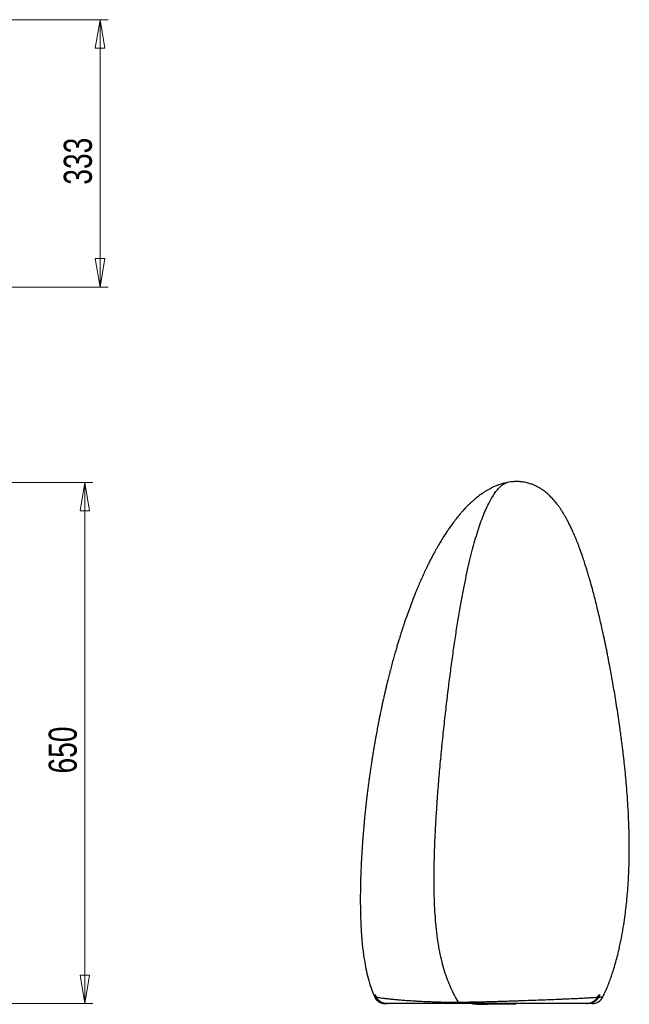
# Model space of a CAD drawing. Header units: millimetres. Extents: x 25 to 247, y 72 to 194.
# Tile 3 of 3: x 171 to 247, y 72 to 194. Entities that reach past the tile are written whole.
import ezdxf

# ---------------------------------------------------------------- set-up
doc = ezdxf.new("R2010")
doc.units = ezdxf.units.MM
doc.styles.add('SLDTEXTSTYLE0', font='TXT', dxfattribs={"width": 0.75})
doc.dimstyles.new('SLDDIMSTYLE0', dxfattribs={"dimtxt": 3.5, "dimasz": 3.556, "dimexe": 0, "dimexo": 0.0625, "dimgap": 0.875, "dimtad": 1, "dimdec": 0, "dimlfac": 10, "dimrnd": 1e-09, "dimzin": 12, "dimdsep": 46, "dimtxsty": 'SLDTEXTSTYLE0', "dimblk1": 'CLOSED', "dimblk2": 'CLOSED', "dimsah": 1, "dimcen": 0.09, "dimadec": 0, "dimazin": 3, "dimtfac": 1, "dimtofl": 0, "dimtmove": 0, "dimatfit": 3, "dimldrblk": 'CLOSED', "dimfxl": 0, "dimfrac": 2, "dimtolj": 1, "dimtzin": 12, "dimarcsym": 0})

# ---------------------------------------------------------------- blocks, each defined once
blk = doc.blocks.new('_Closed')
at = {"color": 0, "linetype": 'ByBlock', "lineweight": -2}
for p, q in [((-1, 0.166667), (0, 0)), ((-1, 0.166667), (-1, -0.166667)), ((0, 0), (-1, -0.166667)), ((0, 0), (-1, 0))]:
    blk.add_line(p, q, dxfattribs=at)
blk = doc.blocks.new('_D')
at = {"color": 7, "linetype": 'Continuous', "lineweight": 0}
for p, q in [((140.96, 136.68), (180.3, 136.68)), ((179.3, 136.68), (179.3, 71.69)), ((140.96, 71.69), (180.3, 71.69))]:
    blk.add_line(p, q, dxfattribs=at)
at = {"color": 7, "linetype": 'Continuous', "lineweight": 18, "xscale": 3.556, "yscale": 3.556}
for p, rotation in [((179.3, 136.68), 90.0000000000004), ((179.3, 71.69), 270.0000000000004)]:
    blk.add_blockref('_Closed', p, dxfattribs=dict(at, rotation=rotation))
at = {"color": 7, "linetype": 'Continuous', "lineweight": 18, "insert": (174.79, 100.38), "char_height": 3.5, "attachment_point": 1, "rotation": 90, "style": 'SLDTEXTSTYLE0'}
blk.add_mtext('650', dxfattribs=at)
blk = doc.blocks.new('_D_1')
at = {"color": 7, "linetype": 'Continuous', "lineweight": 0}
for p, q in [((127.59, 194.39), (182.2, 194.39)), ((181.2, 194.39), (181.2, 161.04)), ((127.59, 161.04), (182.2, 161.04))]:
    blk.add_line(p, q, dxfattribs=at)
at = {"color": 7, "linetype": 'Continuous', "lineweight": 18, "xscale": 3.556, "yscale": 3.556}
for p, rotation in [((181.2, 194.39), 89.99998010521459), ((181.2, 161.04), 269.9999801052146)]:
    blk.add_blockref('_Closed', p, dxfattribs=dict(at, rotation=rotation))
at = {"color": 7, "linetype": 'Continuous', "lineweight": 18, "insert": (176.68, 173.81), "char_height": 3.5, "attachment_point": 1, "rotation": 90, "style": 'SLDTEXTSTYLE0'}
blk.add_mtext('333', dxfattribs=at)

msp = doc.modelspace()

# ---------------------------------------------------------------- linework, layer by layer
at = {"color": 7, "linetype": 'Continuous', "lineweight": 25}
for p, q in [((231.93, 136.67), (231.94, 136.67)), ((215.39, 72.58), (215.39, 72.58)), ((216.94, 71.69), (216.89, 71.69)), ((227.64, 71.59), (227.64, 71.69)), ((227.64, 71.59), (227.64, 71.69)), ((227.66, 71.59), (227.66, 71.69)), ((227.7, 71.59), (227.7, 71.69)), ((227.77, 71.59), (227.77, 71.69)), ((227.85, 71.59), (227.85, 71.69)), ((227.91, 71.59), (227.91, 71.69)), ((227.96, 71.59), (227.96, 71.69)), ((227.99, 71.69), (227.99, 71.59)), ((228.13, 71.59), (227.99, 71.59)), ((228.13, 71.59), (228.13, 71.69)), ((228.13, 71.59), (228.43, 71.59)), ((228.43, 71.59), (228.43, 71.69)), ((228.43, 71.59), (228.44, 71.59)), ((228.44, 71.59), (228.44, 71.69)), ((228.49, 71.59), (228.44, 71.59)), ((228.49, 71.59), (228.49, 71.69)), ((228.49, 71.59), (228.49, 71.69)), ((228.49, 71.59), (228.74, 71.59)), ((228.49, 71.59), (228.49, 71.59)), ((228.74, 71.59), (228.74, 71.69)), ((228.74, 71.59), (228.75, 71.59)), ((228.75, 71.59), (228.75, 71.69)), ((228.81, 71.59), (228.75, 71.59)), ((228.82, 71.59), (228.82, 71.69)), ((228.91, 71.59), (228.91, 71.69)), ((229, 71.59), (229, 71.69)), ((229, 71.59), (229.08, 71.59)), ((229.08, 71.59), (229.08, 71.69)), ((229.08, 71.59), (229.09, 71.59)), ((229.09, 71.59), (229.09, 71.69)), ((229.17, 71.59), (229.09, 71.59)), ((229.17, 71.59), (229.17, 71.69)), ((229.17, 71.59), (229.48, 71.59)), ((229.48, 71.59), (229.48, 71.69)), ((229.48, 71.59), (229.48, 71.69)), ((229.48, 71.59), (229.48, 71.69)), ((229.48, 71.59), (229.48, 71.69)), ((229.48, 71.59), (229.48, 71.59)), ((229.48, 71.59), (229.48, 71.59)), ((229.48, 71.59), (229.48, 71.59)), ((229.61, 71.59), (229.48, 71.59)), ((229.61, 71.59), (229.61, 71.69)), ((229.66, 71.59), (229.61, 71.59)), ((229.66, 71.59), (229.66, 71.69)), ((229.78, 71.59), (229.78, 71.69)), ((229.9, 71.59), (229.9, 71.69)), ((229.97, 71.59), (229.96, 71.59)), ((229.99, 71.59), (229.99, 71.69)), ((230.03, 71.59), (230.03, 71.69)), ((230.05, 71.59), (230.05, 71.69)), ((230.05, 71.59), (230.05, 71.69)), ((230.13, 71.59), (230.13, 71.69)), ((230.13, 71.59), (230.13, 71.59)), ((230.14, 71.59), (230.14, 71.69)), ((230.14, 71.59), (230.14, 71.69)), ((230.15, 71.59), (230.15, 71.69)), ((230.15, 71.59), (230.15, 71.69)), ((230.15, 71.59), (230.15, 71.69)), ((230.15, 71.59), (230.15, 71.69)), ((230.15, 71.59), (230.15, 71.59)), ((230.16, 71.59), (230.16, 71.69)), ((230.16, 71.59), (230.16, 71.69)), ((230.17, 71.59), (230.17, 71.69)), ((230.4, 71.59), (230.17, 71.59)), ((230.4, 71.59), (230.4, 71.69)), ((230.4, 71.59), (230.4, 71.69)), ((230.41, 71.59), (230.41, 71.69)), ((230.42, 71.59), (230.42, 71.69)), ((230.43, 71.59), (230.43, 71.69)), ((230.45, 71.59), (230.45, 71.69)), ((230.46, 71.59), (230.46, 71.69)), ((230.46, 71.59), (230.46, 71.69)), ((230.46, 71.59), (230.46, 71.69)), ((230.56, 71.59), (230.56, 71.69)), ((230.68, 71.69), (230.68, 71.59)), ((231.68, 71.59), (230.68, 71.59)), ((232.68, 71.59), (231.68, 71.59)), ((232.68, 71.59), (232.68, 71.69)), ((232.89, 71.59), (232.89, 71.69)), ((233.02, 71.59), (233.02, 71.69)), ((242.01, 71.69), (241.82, 71.69))]:
    msp.add_line(p, q, dxfattribs=at)
at = {"color": 8, "linetype": 'Continuous', "lineweight": 25}
msp.add_line((243.1, 72.38), (243.16, 72.38), dxfattribs=at)
at = {"color": 7, "linetype": 'Continuous', "lineweight": 25}
for centre, radius, start, end in [((216.75, 73.19), 1.5, 204.0962, 269.9205), ((242.51, 73.19), 1.5, 270.0052, 333.7097), ((243.3, 72.59), 0.105, 239.8935, 289.1889), ((226.08, 71.86), 0.233, 178.503, 227.4871), ((243.43, 72.73), 0.443, 232.6624, 244.8949)]:
    msp.add_arc(centre, radius, start, end, dxfattribs=at)
at = {"color": 8, "linetype": 'Continuous', "lineweight": 25}
for centre, radius, start, end in [((215.59, 72.57), 0.0589, 230.4616, 291.225), ((215.6, 72.5), 0.184, 290.3915, 306.4885)]:
    msp.add_arc(centre, radius, start, end, dxfattribs=at)
at = {"color": 7, "linetype": 'Continuous', "lineweight": 25}
for points, knots in [([(231.94, 136.67), (231.83, 136.65), (231.65, 136.61), (231.38, 136.54), (231.14, 136.47), (230.92, 136.4), (230.73, 136.32), (230.53, 136.25), (230.33, 136.16), (230.14, 136.07), (229.91, 135.96), (229.64, 135.82), (229.33, 135.64), (229, 135.43), (228.64, 135.18), (228.25, 134.88), (227.86, 134.57), (227.53, 134.27), (227.24, 134.01), (226.99, 133.76), (226.76, 133.53), (226.54, 133.29), (226.31, 133.03), (226.06, 132.75), (225.85, 132.48), (225.67, 132.26), (225.52, 132.07), (225.28, 131.76), (224.94, 131.3), (224.56, 130.76), (224.2, 130.22), (223.87, 129.7), (223.51, 129.1), (223.21, 128.58), (222.94, 128.1), (222.71, 127.67), (222.47, 127.21), (222.22, 126.73), (222.01, 126.3), (221.83, 125.93), (221.67, 125.6), (221.53, 125.28), (221.34, 124.87), (221.11, 124.35), (220.81, 123.67), (220.5, 122.9), (220.16, 122.05), (219.82, 121.15), (219.49, 120.25), (219.22, 119.47), (219.01, 118.84), (218.85, 118.37), (218.72, 117.96), (218.6, 117.59), (218.49, 117.21), (218.36, 116.81), (218.23, 116.35), (218.07, 115.82), (217.89, 115.21), (217.7, 114.52), (217.51, 113.81), (217.33, 113.14), (217.2, 112.6), (217.09, 112.2), (217.02, 111.91), (216.96, 111.65), (216.9, 111.39), (216.82, 111.05), (216.72, 110.62), (216.6, 110.11), (216.48, 109.58), (216.37, 109.07), (216.27, 108.61), (216.19, 108.21), (216.12, 107.87), (216.04, 107.52), (215.96, 107.11), (215.86, 106.58), (215.74, 105.94), (215.59, 105.17), (215.46, 104.41), (215.34, 103.71), (215.24, 103.12), (215.15, 102.58), (215.08, 102.11), (215.02, 101.7), (214.96, 101.34), (214.91, 101), (214.86, 100.66), (214.81, 100.3), (214.75, 99.89), (214.69, 99.4), (214.61, 98.85), (214.53, 98.23), (214.42, 97.27), (214.27, 96), (214.15, 94.74), (214.06, 93.8), (214.01, 93.18), (213.96, 92.6), (213.92, 92.1), (213.89, 91.71), (213.87, 91.4), (213.85, 91.13), (213.84, 90.88), (213.82, 90.61), (213.8, 90.26), (213.77, 89.85), (213.75, 89.38), (213.72, 88.71), (213.68, 87.89), (213.66, 86.98), (213.64, 86.18), (213.63, 85.46), (213.62, 84.79), (213.63, 84.02), (213.64, 83.18), (213.66, 82.25), (213.7, 81.46), (213.73, 80.79), (213.77, 80.27), (213.81, 79.73), (213.86, 79.13), (213.94, 78.44), (214.04, 77.66), (214.18, 76.74), (214.38, 75.68), (214.67, 74.52), (215.01, 73.47), (215.28, 72.83), (215.39, 72.58)], [0, 0, 0, 0, 0.006582, 0.011794, 0.015863, 0.020194, 0.023567, 0.026833, 0.030156, 0.033783, 0.037554, 0.043628, 0.049468, 0.054946, 0.061555, 0.068975, 0.076394, 0.082724, 0.087733, 0.092473, 0.097242, 0.101031, 0.105874, 0.111412, 0.116085, 0.119786, 0.123041, 0.125938, 0.135986, 0.146235, 0.153288, 0.162684, 0.171717, 0.182259, 0.187853, 0.194651, 0.202189, 0.209917, 0.216777, 0.222303, 0.227194, 0.231989, 0.236731, 0.245925, 0.256022, 0.267506, 0.280435, 0.29406, 0.307279, 0.319852, 0.328107, 0.334833, 0.340186, 0.345871, 0.35085, 0.356456, 0.36301, 0.370542, 0.379242, 0.389013, 0.399723, 0.409401, 0.417409, 0.422501, 0.426521, 0.429605, 0.433218, 0.437745, 0.443888, 0.451193, 0.459043, 0.466166, 0.472514, 0.478078, 0.482849, 0.486823, 0.492569, 0.499899, 0.508833, 0.519379, 0.531542, 0.540332, 0.548663, 0.556082, 0.562585, 0.56817, 0.57284, 0.577661, 0.582003, 0.586882, 0.592587, 0.59926, 0.606892, 0.615475, 0.62493, 0.646673, 0.668638, 0.677313, 0.686005, 0.694458, 0.701825, 0.7069, 0.711259, 0.714912, 0.718022, 0.721955, 0.726916, 0.732951, 0.740038, 0.747574, 0.762774, 0.776208, 0.787946, 0.798277, 0.808253, 0.818005, 0.832784, 0.846796, 0.861938, 0.869825, 0.878021, 0.886506, 0.895586, 0.90621, 0.918324, 0.931782, 0.948964, 0.967491, 0.987133, 1, 1, 1, 1]), ([(243.85, 72.53), (243.95, 72.73), (244.16, 73.17), (244.44, 73.82), (244.7, 74.48), (244.93, 75.14), (245.17, 75.87), (245.41, 76.67), (245.64, 77.53), (245.9, 78.6), (246.16, 79.82), (246.39, 81.15), (246.58, 82.36), (246.71, 83.43), (246.81, 84.35), (246.89, 85.18), (246.96, 85.96), (247.01, 86.78), (247.06, 87.67), (247.1, 88.63), (247.13, 89.67), (247.14, 90.79), (247.14, 92), (247.11, 93.31), (247.06, 94.75), (246.98, 96.26), (246.88, 97.77), (246.77, 99.15), (246.67, 100.28), (246.57, 101.18), (246.5, 101.88), (246.43, 102.51), (246.37, 103.04), (246.31, 103.48), (246.27, 103.81), (246.23, 104.13), (246.18, 104.51), (246.12, 104.99), (246.04, 105.58), (245.95, 106.27), (245.82, 107.18), (245.65, 108.25), (245.47, 109.44), (245.28, 110.56), (245.1, 111.61), (244.93, 112.59), (244.76, 113.5), (244.61, 114.26), (244.49, 114.89), (244.39, 115.4), (244.3, 115.87), (244.21, 116.3), (244.12, 116.72), (244.03, 117.15), (243.93, 117.63), (243.79, 118.26), (243.62, 119.04), (243.41, 119.92), (243.2, 120.82), (242.98, 121.7), (242.76, 122.57), (242.57, 123.3), (242.4, 123.9), (242.28, 124.34), (242.17, 124.72), (242.07, 125.07), (241.96, 125.44), (241.82, 125.89), (241.65, 126.44), (241.45, 127.04), (241.26, 127.61), (241.08, 128.13), (240.91, 128.58), (240.76, 128.99), (240.58, 129.44), (240.36, 129.98), (240.11, 130.56), (239.86, 131.09), (239.63, 131.56), (239.4, 131.99), (239.19, 132.38), (238.99, 132.72), (238.8, 133.03), (238.6, 133.34), (238.37, 133.68), (238.13, 134), (237.92, 134.26), (237.74, 134.47), (237.56, 134.67), (237.37, 134.87), (237.14, 135.1), (236.89, 135.32), (236.65, 135.52), (236.44, 135.68), (236.27, 135.79), (236.12, 135.9), (235.95, 136), (235.77, 136.1), (235.6, 136.19), (235.44, 136.27), (235.28, 136.34), (235.11, 136.41), (234.91, 136.48), (234.67, 136.56), (234.4, 136.63), (234.11, 136.7), (233.82, 136.74), (233.55, 136.77), (233.32, 136.78), (233.13, 136.79), (232.92, 136.78), (232.65, 136.77), (232.33, 136.74), (232.07, 136.69), (231.94, 136.67)], [0, 0, 0, 0, 0.008979, 0.019893, 0.028548, 0.037998, 0.048309, 0.059549, 0.071791, 0.084567, 0.10404, 0.122497, 0.139654, 0.153659, 0.166254, 0.177302, 0.187352, 0.198399, 0.210636, 0.223417, 0.237368, 0.25253, 0.268939, 0.286627, 0.305594, 0.327614, 0.348068, 0.366847, 0.383868, 0.39421, 0.403733, 0.412431, 0.419936, 0.425847, 0.43017, 0.433874, 0.439043, 0.445677, 0.45377, 0.463317, 0.474305, 0.491365, 0.507851, 0.523379, 0.537945, 0.551553, 0.564211, 0.575931, 0.583438, 0.59047, 0.597034, 0.603137, 0.608788, 0.614496, 0.621262, 0.629082, 0.641072, 0.653885, 0.666536, 0.679001, 0.691255, 0.703154, 0.710288, 0.71657, 0.722039, 0.726729, 0.731485, 0.738007, 0.746201, 0.755502, 0.763887, 0.771415, 0.778054, 0.783741, 0.789522, 0.798583, 0.808254, 0.816075, 0.823413, 0.830504, 0.836836, 0.842656, 0.847531, 0.853115, 0.859633, 0.866095, 0.871135, 0.875229, 0.879208, 0.883967, 0.889489, 0.895518, 0.901448, 0.905725, 0.908956, 0.912491, 0.916359, 0.920454, 0.924725, 0.928027, 0.931401, 0.935222, 0.940061, 0.945715, 0.951926, 0.958323, 0.963699, 0.96857, 0.972489, 0.975919, 0.980403, 0.986129, 0.992783, 1, 1, 1, 1]), ([(215.55, 72.52), (215.53, 72.56), (215.51, 72.6), (215.49, 72.65), (215.49, 72.67), (215.47, 72.7), (215.47, 72.71), (215.46, 72.74), (215.45, 72.75), (215.45, 72.77), (215.44, 72.78), (215.44, 72.79), (215.44, 72.79), (215.44, 72.8), (215.44, 72.8), (215.44, 72.8), (215.45, 72.8), (215.45, 72.79), (215.46, 72.78), (215.47, 72.77), (215.47, 72.76), (215.49, 72.74), (215.49, 72.72), (215.51, 72.7), (215.52, 72.68), (215.53, 72.65), (215.54, 72.64), (215.57, 72.59), (215.59, 72.55), (215.61, 72.51)], [0, 0, 0, 0, 0.125, 0.125, 0.1875, 0.1875, 0.25, 0.25, 0.3125, 0.3125, 0.375, 0.375, 0.4375, 0.4375, 0.5, 0.5, 0.5625, 0.5625, 0.625, 0.625, 0.6875, 0.6875, 0.75, 0.75, 0.8125, 0.8125, 0.875, 0.875, 1, 1, 1, 1]), ([(215.46, 72.77), (215.46, 72.77), (215.46, 72.77), (215.48, 72.75), (215.5, 72.72), (215.54, 72.65), (215.58, 72.58), (215.6, 72.52), (215.62, 72.5)], [0, 0, 0, 0, 0.059648, 0.190113, 0.379428, 0.608516, 0.858205, 1, 1, 1, 1]), ([(215.61, 72.51), (215.69, 72.49), (215.79, 72.47), (216.04, 72.43), (216.19, 72.4), (216.42, 72.37), (216.47, 72.36), (216.57, 72.35), (216.62, 72.34), (216.79, 72.32), (216.91, 72.31), (217.16, 72.28), (217.3, 72.26), (217.61, 72.23), (217.77, 72.22), (218.03, 72.19), (218.13, 72.18), (218.31, 72.17), (218.41, 72.16), (218.72, 72.13), (218.93, 72.12), (219.4, 72.08), (219.65, 72.06), (220.06, 72.04), (220.2, 72.03), (220.42, 72.02), (220.49, 72.01), (220.64, 72), (220.72, 72), (221.12, 71.98), (221.46, 71.96), (222.02, 71.94), (222.21, 71.93), (222.51, 71.92), (222.61, 71.91), (222.81, 71.91), (222.92, 71.9), (223.45, 71.89), (223.89, 71.88), (224.49, 71.87), (224.61, 71.87), (224.85, 71.87), (224.97, 71.87), (225.22, 71.87), (225.35, 71.87), (225.53, 71.87), (225.6, 71.87), (225.72, 71.87), (225.79, 71.87), (225.85, 71.87)], [0, 0, 0, 0, 0.125, 0.125, 0.25, 0.25, 0.28125, 0.28125, 0.3125, 0.3125, 0.375, 0.375, 0.4375, 0.4375, 0.5, 0.5, 0.53125, 0.53125, 0.5625, 0.5625, 0.625, 0.625, 0.6875, 0.6875, 0.71875, 0.71875, 0.734375, 0.734375, 0.75, 0.75, 0.8125, 0.8125, 0.84375, 0.84375, 0.859375, 0.859375, 0.875, 0.875, 0.9375, 0.9375, 0.953125, 0.953125, 0.96875, 0.96875, 0.984375, 0.984375, 0.992188, 0.992188, 1, 1, 1, 1]), ([(225.85, 71.87), (225.86, 71.87), (225.87, 71.87), (225.89, 71.87), (225.92, 71.87), (225.98, 71.87), (226.11, 71.87), (226.22, 71.87), (226.45, 71.87), (226.6, 71.87), (227.04, 71.88), (227.34, 71.88), (227.78, 71.89), (227.93, 71.89), (228.15, 71.9), (228.22, 71.9), (228.37, 71.9), (228.44, 71.9), (228.8, 71.91), (229.09, 71.92), (229.64, 71.93), (229.92, 71.94), (230.46, 71.96), (230.72, 71.96), (231.11, 71.98), (231.24, 71.98), (231.5, 71.99), (231.63, 71.99), (232, 72), (232.25, 72.01), (232.73, 72.03), (232.97, 72.04), (233.44, 72.05), (233.67, 72.06), (234.34, 72.08), (234.77, 72.1), (235.6, 72.13), (235.99, 72.14), (236.76, 72.17), (237.13, 72.18), (237.83, 72.21), (238.17, 72.23), (238.66, 72.25), (238.82, 72.25), (239.13, 72.27), (239.29, 72.27), (239.74, 72.29), (240.02, 72.31), (240.55, 72.33), (240.8, 72.34), (241.28, 72.37), (241.5, 72.38), (241.91, 72.4), (242.1, 72.41), (242.37, 72.43), (242.46, 72.43), (242.58, 72.44), (242.62, 72.44), (242.69, 72.45), (242.73, 72.45), (242.92, 72.46), (243.05, 72.47), (243.16, 72.48)], [0, 0, 0, 0, 0.000977, 0.000977, 0.001953, 0.003906, 0.007813, 0.015625, 0.015625, 0.03125, 0.03125, 0.0625, 0.0625, 0.078125, 0.078125, 0.085938, 0.085938, 0.09375, 0.09375, 0.125, 0.125, 0.15625, 0.15625, 0.1875, 0.1875, 0.203125, 0.203125, 0.21875, 0.21875, 0.25, 0.25, 0.28125, 0.28125, 0.3125, 0.3125, 0.375, 0.375, 0.4375, 0.4375, 0.5, 0.5, 0.5625, 0.5625, 0.59375, 0.59375, 0.625, 0.625, 0.6875, 0.6875, 0.75, 0.75, 0.8125, 0.8125, 0.875, 0.875, 0.90625, 0.90625, 0.921875, 0.921875, 0.9375, 0.9375, 1, 1, 1, 1]), ([(243.16, 72.48), (243.19, 72.52), (243.22, 72.56), (243.25, 72.61), (243.27, 72.63), (243.29, 72.66), (243.3, 72.68), (243.32, 72.71), (243.33, 72.72), (243.35, 72.75), (243.36, 72.76), (243.39, 72.78), (243.4, 72.79), (243.43, 72.8), (243.43, 72.79), (243.43, 72.77), (243.43, 72.76), (243.43, 72.74), (243.43, 72.73), (243.42, 72.69), (243.41, 72.65), (243.38, 72.57), (243.36, 72.53), (243.34, 72.49)], [0, 0, 0, 0, 0.125, 0.125, 0.1875, 0.1875, 0.25, 0.25, 0.3125, 0.3125, 0.375, 0.375, 0.5, 0.5, 0.625, 0.625, 0.6875, 0.6875, 0.75, 0.75, 0.875, 0.875, 1, 1, 1, 1]), ([(243.17, 72.48), (243.18, 72.5), (243.21, 72.55), (243.26, 72.63), (243.32, 72.7), (243.35, 72.73), (243.37, 72.75), (243.37, 72.75), (243.37, 72.75)], [0, 0, 0, 0, 0.109698, 0.380012, 0.607734, 0.802099, 0.953238, 1, 1, 1, 1]), ([(216.89, 71.69), (216.77, 71.69), (216.65, 71.71), (216.51, 71.74), (216.48, 71.75), (216.42, 71.77), (216.39, 71.78), (216.31, 71.81), (216.25, 71.83), (216.15, 71.89), (216.1, 71.92), (216, 71.98), (215.95, 72.02), (215.86, 72.1), (215.82, 72.14), (215.74, 72.23), (215.7, 72.28), (215.66, 72.33)], [0, 0, 0, 0, 0.25, 0.25, 0.3125, 0.3125, 0.375, 0.375, 0.5, 0.5, 0.625, 0.625, 0.75, 0.75, 0.875, 0.875, 1, 1, 1, 1]), ([(215.73, 72.33), (215.8, 72.23), (215.88, 72.14), (215.99, 72.04), (216.01, 72.02), (216.06, 71.99), (216.08, 71.97), (216.16, 71.92), (216.21, 71.89), (216.32, 71.83), (216.37, 71.81), (216.48, 71.77), (216.54, 71.75), (216.66, 71.72), (216.72, 71.71), (216.84, 71.69), (216.9, 71.69), (216.96, 71.69)], [0, 0, 0, 0, 0.25, 0.25, 0.3125, 0.3125, 0.375, 0.375, 0.5, 0.5, 0.625, 0.625, 0.75, 0.75, 0.875, 0.875, 1, 1, 1, 1]), ([(216.89, 71.69), (216.85, 71.69), (216.79, 71.69), (216.75, 71.69), (216.76, 71.69), (216.76, 71.69)], [0, 0, 0, 0, 0.426885, 0.853781, 1, 1, 1, 1]), ([(225.93, 71.69), (225.69, 71.69), (225.45, 71.69), (225.16, 71.69), (225.1, 71.69), (224.99, 71.69), (224.93, 71.69), (224.76, 71.69), (224.65, 71.69), (224.1, 71.69), (223.7, 71.69), (223.22, 71.69), (223.13, 71.69), (222.94, 71.69), (222.85, 71.69), (222.59, 71.69), (222.42, 71.69), (222.1, 71.69), (221.95, 71.69), (221.73, 71.69), (221.65, 71.69), (221.51, 71.69), (221.44, 71.69), (221.1, 71.69), (220.85, 71.69), (220.39, 71.69), (220.18, 71.69), (219.78, 71.69), (219.6, 71.69), (219.34, 71.69), (219.26, 71.69), (219.09, 71.69), (219.02, 71.69), (218.64, 71.69), (218.39, 71.69), (218.06, 71.69), (217.96, 71.69), (217.77, 71.69), (217.69, 71.69), (217.45, 71.69), (217.32, 71.69), (217.11, 71.69), (217.02, 71.69), (216.96, 71.69)], [0, 0, 0, 0, 0.03125, 0.03125, 0.039062, 0.039062, 0.046875, 0.046875, 0.0625, 0.0625, 0.125, 0.125, 0.140625, 0.140625, 0.15625, 0.15625, 0.1875, 0.1875, 0.21875, 0.21875, 0.234375, 0.234375, 0.25, 0.25, 0.3125, 0.3125, 0.375, 0.375, 0.4375, 0.4375, 0.46875, 0.46875, 0.5, 0.5, 0.625, 0.625, 0.6875, 0.6875, 0.75, 0.75, 0.875, 0.875, 1, 1, 1, 1]), ([(241.81, 71.69), (241.75, 71.69), (241.69, 71.69), (241.57, 71.69), (241.5, 71.69), (241.29, 71.69), (241.14, 71.69), (240.65, 71.69), (240.27, 71.69), (239.4, 71.69), (238.91, 71.69), (238.23, 71.69), (238.09, 71.69), (237.8, 71.69), (237.66, 71.69), (237.21, 71.69), (236.9, 71.69), (236.25, 71.69), (235.92, 71.69), (235.22, 71.69), (234.86, 71.69), (234.11, 71.69), (233.72, 71.69), (233.21, 71.69), (233.11, 71.69), (232.9, 71.69), (232.8, 71.69), (232.48, 71.69), (232.26, 71.69), (231.83, 71.69), (231.6, 71.69), (231.14, 71.69), (230.91, 71.69), (230.43, 71.69), (230.19, 71.69), (229.7, 71.69), (229.45, 71.69), (228.94, 71.69), (228.68, 71.69), (228.28, 71.69), (228.14, 71.69), (227.87, 71.69), (227.73, 71.69), (227.32, 71.69), (227.04, 71.69), (226.49, 71.69), (226.21, 71.69), (225.93, 71.69)], [0, 0, 0, 0, 0.03125, 0.03125, 0.0625, 0.0625, 0.125, 0.125, 0.25, 0.25, 0.375, 0.375, 0.40625, 0.40625, 0.4375, 0.4375, 0.5, 0.5, 0.5625, 0.5625, 0.625, 0.625, 0.6875, 0.6875, 0.703125, 0.703125, 0.71875, 0.71875, 0.75, 0.75, 0.78125, 0.78125, 0.8125, 0.8125, 0.84375, 0.84375, 0.875, 0.875, 0.90625, 0.90625, 0.921875, 0.921875, 0.9375, 0.9375, 0.96875, 0.96875, 1, 1, 1, 1]), ([(227.99, 71.59), (227.98, 71.59), (227.97, 71.59), (227.96, 71.59), (227.96, 71.59)], [0, 0, 0, 0, 0.422176, 1, 1, 1, 1]), ([(228.82, 71.59), (228.82, 71.59), (228.82, 71.59), (228.83, 71.59), (228.83, 71.59), (228.83, 71.59), (228.83, 71.59), (228.84, 71.59), (228.84, 71.59), (228.85, 71.59), (228.85, 71.59), (228.86, 71.59), (228.87, 71.59), (228.88, 71.59), (228.88, 71.59), (228.89, 71.59), (228.9, 71.59), (228.91, 71.59), (228.91, 71.59)], [0, 0, 0, 0, 0.069856, 0.137225, 0.202416, 0.265375, 0.326943, 0.387755, 0.447854, 0.50796, 0.567746, 0.627641, 0.687295, 0.747464, 0.808211, 0.8702, 0.934255, 1, 1, 1, 1]), ([(228.91, 71.59), (228.92, 71.59), (228.92, 71.59), (228.93, 71.59), (228.94, 71.59), (228.95, 71.59), (228.96, 71.59), (228.97, 71.59), (228.99, 71.59), (229, 71.59), (229, 71.59)], [0, 0, 0, 0, 0.077318, 0.167867, 0.271885, 0.389527, 0.521897, 0.667021, 0.827068, 1, 1, 1, 1]), ([(230.56, 71.59), (230.54, 71.59), (230.51, 71.59), (230.48, 71.59), (230.48, 71.59)], [0, 0, 0, 0, 0.8926071, 1, 1, 1, 1]), ([(232.89, 71.59), (232.85, 71.59), (232.78, 71.59), (232.7, 71.59), (232.68, 71.59)], [0, 0, 0, 0, 0.761576, 1, 1, 1, 1]), ([(241.81, 71.69), (241.93, 71.69), (242.05, 71.71), (242.23, 71.75), (242.28, 71.77), (242.4, 71.81), (242.46, 71.83), (242.56, 71.89), (242.62, 71.92), (242.72, 71.98), (242.77, 72.02), (242.91, 72.14), (242.99, 72.23), (243.06, 72.33)], [0, 0, 0, 0, 0.25, 0.25, 0.375, 0.375, 0.5, 0.5, 0.625, 0.625, 0.75, 0.75, 1, 1, 1, 1]), ([(243.24, 72.33), (243.17, 72.23), (243.09, 72.14), (242.98, 72.04), (242.96, 72.02), (242.91, 71.99), (242.89, 71.97), (242.81, 71.92), (242.76, 71.89), (242.65, 71.83), (242.6, 71.81), (242.49, 71.77), (242.43, 71.75), (242.31, 71.72), (242.25, 71.71), (242.13, 71.69), (242.07, 71.69), (242.01, 71.69)], [0, 0, 0, 0, 0.25, 0.25, 0.3125, 0.3125, 0.375, 0.375, 0.5, 0.5, 0.625, 0.625, 0.75, 0.75, 0.875, 0.875, 1, 1, 1, 1]), ([(242.51, 71.69), (242.5, 71.69), (242.48, 71.69), (242.31, 71.69), (242.11, 71.69), (242.01, 71.69)], [0, 0, 0, 0, 0.333538, 0.667028, 1, 1, 1, 1])]:
    msp.add_open_spline(points, degree=3, knots=knots, dxfattribs=at)
at = {"color": 8, "linetype": 'Continuous', "lineweight": 25}
for points, knots in [([(225.85, 71.87), (225.69, 72.15), (225.37, 72.69), (224.91, 73.62), (224.5, 74.62), (224.12, 75.71), (223.8, 76.89), (223.52, 78.14), (223.29, 79.48), (223.1, 80.92), (222.97, 82.41), (222.88, 83.94), (222.83, 85.52), (222.81, 87.17), (222.83, 88.89), (222.87, 90.67), (222.95, 92.5), (223.05, 94.39), (223.18, 96.48), (223.35, 98.78), (223.56, 101.27), (223.8, 103.78), (224.06, 106.28), (224.33, 108.69), (224.6, 110.99), (224.88, 113.18), (225.17, 115.31), (225.47, 117.37), (225.78, 119.36), (226.1, 121.27), (226.43, 123.03), (226.75, 124.66), (227.07, 126.15), (227.4, 127.54), (227.74, 128.84), (228.08, 130.04), (228.43, 131.15), (228.79, 132.16), (229.16, 133.08), (229.53, 133.88), (229.9, 134.59), (230.26, 135.18), (230.62, 135.68), (230.97, 136.07), (231.3, 136.37), (231.62, 136.57), (231.83, 136.66), (231.93, 136.67), (231.93, 136.67)], [0, 0, 0, 0, 0.020286, 0.040043, 0.059377, 0.078432, 0.097377, 0.116051, 0.134959, 0.154255, 0.174063, 0.193081, 0.212673, 0.232862, 0.253645, 0.275001, 0.296892, 0.319254, 0.342019, 0.371087, 0.400496, 0.430077, 0.459658, 0.489079, 0.515561, 0.541694, 0.567395, 0.5926, 0.617258, 0.641349, 0.664871, 0.685955, 0.706622, 0.726932, 0.746963, 0.766803, 0.786552, 0.806672, 0.826904, 0.847337, 0.868042, 0.889078, 0.910092, 0.931462, 0.953179, 0.975221, 0.997966, 1, 1, 1, 1]), ([(215.39, 72.58), (215.39, 72.58), (215.38, 72.57), (215.43, 72.56), (215.51, 72.53), (215.55, 72.52)], [0, 0, 0, 0, 0.105945, 0.552817, 1, 1, 1, 1]), ([(243.25, 72.5), (243.27, 72.53), (243.31, 72.6), (243.34, 72.68), (243.35, 72.73), (243.34, 72.74), (243.33, 72.74)], [0, 0, 0, 0, 0.271541, 0.517663, 0.764925, 1, 1, 1, 1]), ([(243.34, 72.49), (243.44, 72.49), (243.65, 72.51), (243.82, 72.52), (243.84, 72.53), (243.85, 72.53)], [0, 0, 0, 0, 0.333047, 0.666106, 1, 1, 1, 1]), ([(242.6, 71.91), (242.61, 71.92), (242.7, 71.95), (242.84, 72.04), (243.02, 72.19), (243.11, 72.31), (243.16, 72.38)], [0, 0, 0, 0, 0.047652, 0.368207, 0.679607, 1, 1, 1, 1])]:
    msp.add_open_spline(points, degree=3, knots=knots, dxfattribs=at)
at = {"color": 7, "linetype": 'Continuous', "lineweight": 25}
for points in [[(215.66, 72.33), (215.62, 72.39), (215.58, 72.46), (215.55, 72.52)], [(215.61, 72.51), (215.65, 72.45), (215.68, 72.39), (215.73, 72.33)], [(243.06, 72.33), (243.1, 72.38), (243.13, 72.43), (243.16, 72.48)], [(243.16, 72.38), (243.2, 72.41), (243.22, 72.45), (243.25, 72.5)], [(243.34, 72.49), (243.31, 72.43), (243.28, 72.38), (243.24, 72.33)], [(227.66, 71.59), (227.65, 71.59), (227.64, 71.59), (227.64, 71.59)], [(227.7, 71.59), (227.68, 71.59), (227.67, 71.59), (227.66, 71.59)], [(227.77, 71.59), (227.74, 71.59), (227.72, 71.59), (227.7, 71.59)], [(227.85, 71.59), (227.82, 71.59), (227.79, 71.59), (227.77, 71.59)], [(227.91, 71.59), (227.89, 71.59), (227.87, 71.59), (227.85, 71.59)], [(227.96, 71.59), (227.94, 71.59), (227.93, 71.59), (227.91, 71.59)], [(229.78, 71.59), (229.73, 71.59), (229.69, 71.59), (229.66, 71.59)], [(229.81, 71.59), (229.8, 71.59), (229.77, 71.59), (229.74, 71.59)], [(229.9, 71.59), (229.87, 71.59), (229.83, 71.59), (229.78, 71.59)], [(229.94, 71.59), (229.92, 71.59), (229.9, 71.59), (229.89, 71.59)], [(229.99, 71.59), (229.96, 71.59), (229.94, 71.59), (229.9, 71.59)], [(230.03, 71.59), (230.02, 71.59), (230.01, 71.59), (229.99, 71.59)], [(230.13, 71.59), (230.11, 71.59), (230.08, 71.59), (230.05, 71.59)], [(230.15, 71.59), (230.14, 71.59), (230.14, 71.59), (230.14, 71.59)], [(230.16, 71.59), (230.16, 71.59), (230.16, 71.59), (230.15, 71.59)], [(230.15, 71.59), (230.15, 71.59), (230.15, 71.59), (230.15, 71.59)], [(230.17, 71.59), (230.17, 71.59), (230.17, 71.59), (230.16, 71.59)], [(230.16, 71.59), (230.16, 71.59), (230.16, 71.59), (230.16, 71.59)], [(230.41, 71.59), (230.41, 71.59), (230.41, 71.59), (230.4, 71.59)], [(230.4, 71.59), (230.4, 71.59), (230.4, 71.59), (230.4, 71.59)], [(230.42, 71.59), (230.41, 71.59), (230.41, 71.59), (230.41, 71.59)], [(230.43, 71.59), (230.43, 71.59), (230.42, 71.59), (230.42, 71.59)], [(230.45, 71.59), (230.44, 71.59), (230.44, 71.59), (230.43, 71.59)], [(230.46, 71.59), (230.45, 71.59), (230.45, 71.59), (230.45, 71.59)], [(230.46, 71.59), (230.46, 71.59), (230.46, 71.59), (230.46, 71.59)], [(230.46, 71.59), (230.46, 71.59), (230.46, 71.59), (230.46, 71.59)], [(230.69, 71.59), (230.65, 71.59), (230.61, 71.59), (230.56, 71.59)], [(233.02, 71.59), (233.02, 71.59), (232.97, 71.59), (232.89, 71.59)]]:
    msp.add_open_spline(points, degree=3, dxfattribs=at)

# ---------------------------------------------------------------- dimensions: what is measured, and where the dimension line sits
at = {"color": 7, "linetype": 'Continuous', "lineweight": 18}
for base, p1, p2, picture, middle in [((181.1967, 161.0386), (126.5878, 194.3875), (126.5878, 161.0387), '_D_1', (181.1967, 177.6928)), ((179.3, 71.69), (139.96, 136.68), (139.96, 71.69), '_D', (179.3, 104.26))]:
    dim = msp.add_linear_dim(base=base, p1=p1, p2=p2, angle=90, dimstyle='SLDDIMSTYLE0', dxfattribs=at)
    dim.commit()
    dim.dimension.update_dxf_attribs({"geometry": picture, "text_midpoint": middle, "dimtype": 160})

doc.saveas('drawing.dxf')
